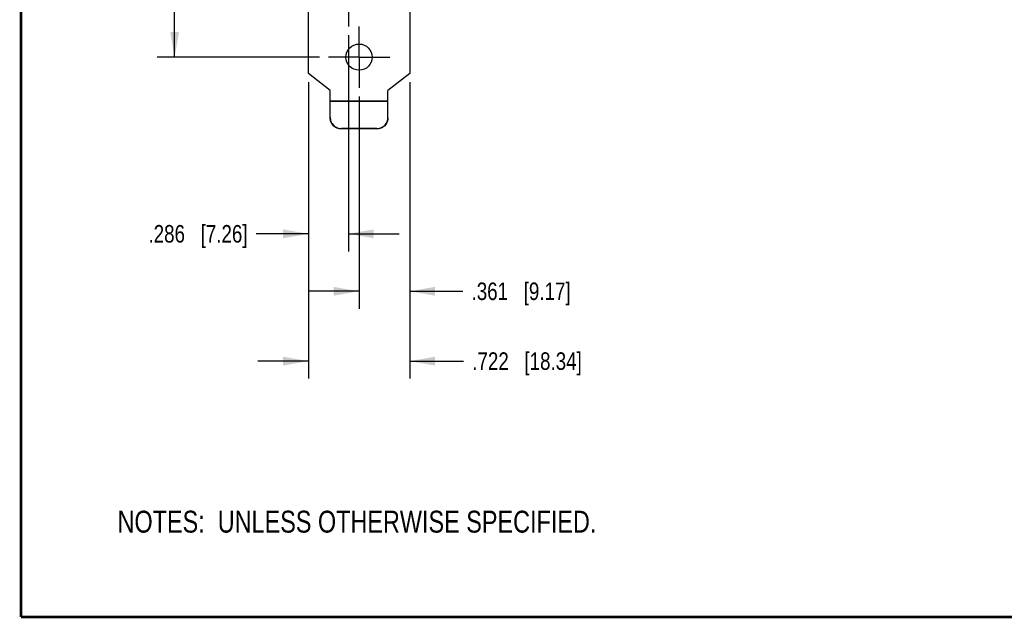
# Model space of a CAD drawing. Header units: inches. Extents: x 0.2 to 16.8, y 0.1 to 10.8.
# Tile 1 of 21: x 0.2 to 7.3, y 0.2 to 4.5. Entities that reach past the tile are written whole.
import ezdxf

# ---------------------------------------------------------------- set-up
doc = ezdxf.new("R2010")
doc.units = ezdxf.units.IN
doc.header["$LTSCALE"] = 0.935
doc.header["$MEASUREMENT"] = 0
doc.linetypes.add('CENTER', pattern=[0.6, 0.375, -0.075, 0.075, -0.075])
doc.layers.get('0').update_dxf_attribs({"linetype": 'CONTINUOUS'})
for name, color, linetype in [('DEFAULT_1', 7, 'CENTER'), ('DETAIL', 7, 'CONTINUOUS'), ('DIMENSIONS', 7, 'CONTINUOUS')]:
    doc.layers.add(name, color=color, linetype=linetype)
doc.styles.get("Standard").update_dxf_attribs({"font": 'txt', "width": 0.8})
doc.dimstyles.new('DIMSTYLE_1', dxfattribs={"dimtxt": 0.125, "dimasz": 0.18, "dimexe": 0.18, "dimexo": 0.0625, "dimgap": 0.09, "dimtad": 0, "dimtih": 1, "dimtoh": 1, "dimdec": 3, "dimzin": 4, "dimdsep": 46, "dimtxsty": 'STANDARD', "dimblk": '_FILLED', "dimblk1": '_FILLED', "dimblk2": '_FILLED', "dimcen": 0.09, "dimadec": 0, "dimazin": 0, "dimtp": 0.005, "dimtm": 0.005, "dimtfac": 1, "dimtdec": 3, "dimtofl": 0, "dimtmove": 0, "dimatfit": 3, "dimldrblk": '_FILLED', "dimfxl": 1, "dimtolj": 1, "dimtzin": 4, "dimarcsym": 0})

# ---------------------------------------------------------------- blocks, each defined once
blk = doc.blocks.new('_FILLED')
at = {"color": 0, "linetype": 'BYBLOCK'}
blk.add_solid([(0, 0), (-1, 0.174), (-1, -0.174)], dxfattribs=at)
blk = doc.blocks.new('*D9')
at = {"layer": 'DIMENSIONS', "color": 2, "linetype": 'CONTINUOUS'}
for p, q in [((2.2976, 4.0703), (2.2976, 1.9568)), ((3.0196, 4.0703), (3.0196, 1.9568)), ((2.2976, 2.0818), (1.9376, 2.0818)), ((3.0196, 2.0818), (3.403, 2.0818))]:
    blk.add_line(p, q, dxfattribs=at)
at = {"layer": 'DIMENSIONS', "color": 2, "linetype": 'CONTINUOUS', "xscale": 0.18, "yscale": 0.18, "zscale": 0.18}
blk.add_blockref('_FILLED', (2.2976, 2.0818), dxfattribs=at)
at = {"layer": 'DIMENSIONS', "color": 2, "linetype": 'CONTINUOUS', "xscale": 0.18, "yscale": 0.18, "zscale": 0.18, "rotation": 180}
blk.add_blockref('_FILLED', (3.0196, 2.0818), dxfattribs=at)
at = {"layer": 'DIMENSIONS', "color": 2, "linetype": 'CONTINUOUS', "insert": (3.4655, 2.1443), "char_height": 0.125, "width": 1.225, "attachment_point": 1, "line_spacing_factor": 0.9}
blk.add_mtext('.722{\\Ftxt.shx;\\W1.000000;\\H0.125000; }[18.34]', dxfattribs=at)
blk = doc.blocks.new('*D10')
at = {"layer": 'DIMENSIONS', "color": 2, "linetype": 'CONTINUOUS'}
for p, q in [((2.5836, 4.4044), (2.5836, 2.8643)), ((2.2976, 4.0703), (2.2976, 2.8643)), ((2.2976, 2.9893), (1.9265, 2.9893)), ((2.5836, 2.9893), (2.9436, 2.9893))]:
    blk.add_line(p, q, dxfattribs=at)
at = {"layer": 'DIMENSIONS', "color": 2, "linetype": 'CONTINUOUS', "xscale": 0.18, "yscale": 0.18, "zscale": 0.18}
blk.add_blockref('_FILLED', (2.2976, 2.9893), dxfattribs=at)
at = {"layer": 'DIMENSIONS', "color": 2, "linetype": 'CONTINUOUS', "xscale": 0.18, "yscale": 0.18, "zscale": 0.18, "rotation": 180}
blk.add_blockref('_FILLED', (2.5836, 2.9893), dxfattribs=at)
at = {"layer": 'DIMENSIONS', "color": 2, "linetype": 'CONTINUOUS', "insert": (1.864, 3.0518), "char_height": 0.125, "width": 1.125, "attachment_point": 3, "line_spacing_factor": 0.9}
blk.add_mtext('.286{\\Ftxt.shx;\\W1.000000;\\H0.125000; }[7.26]', dxfattribs=at)
blk = doc.blocks.new('*D13')
at = {"layer": 'DIMENSIONS', "color": 2, "linetype": 'CONTINUOUS'}
for p, q in [((2.1071, 8.4617), (1.219, 8.4617)), ((1.344, 8.4617), (1.344, 6.4802)), ((1.344, 4.2487), (1.344, 6.2302)), ((2.3776, 4.2487), (1.219, 4.2487))]:
    blk.add_line(p, q, dxfattribs=at)
at = {"layer": 'DIMENSIONS', "color": 2, "linetype": 'CONTINUOUS', "xscale": 0.18, "yscale": 0.18, "zscale": 0.18}
for p, rotation in [((1.344, 8.4617), 90), ((1.344, 4.2487), 270)]:
    blk.add_blockref('_FILLED', p, dxfattribs=dict(at, rotation=rotation))
at = {"layer": 'DIMENSIONS', "color": 2, "linetype": 'CONTINUOUS', "insert": (1.344, 6.4177), "char_height": 0.125, "width": 1.425, "attachment_point": 2, "line_spacing_factor": 0.9}
blk.add_mtext('4.213{\\Ftxt.shx;\\W1.000000;\\H0.125000; }[107.01]', dxfattribs=at)
blk = doc.blocks.new('*D14')
at = {"layer": 'DIMENSIONS', "color": 2, "linetype": 'CONTINUOUS'}
for p, q in [((3.0196, 4.0703), (3.0196, 2.4546)), ((2.6586, 3.9677), (2.6586, 2.4546)), ((2.6586, 2.5796), (2.2986, 2.5796)), ((3.0196, 2.5796), (3.3978, 2.5796))]:
    blk.add_line(p, q, dxfattribs=at)
at = {"layer": 'DIMENSIONS', "color": 2, "linetype": 'CONTINUOUS', "xscale": 0.18, "yscale": 0.18, "zscale": 0.18}
blk.add_blockref('_FILLED', (2.6586, 2.5796), dxfattribs=at)
at = {"layer": 'DIMENSIONS', "color": 2, "linetype": 'CONTINUOUS', "xscale": 0.18, "yscale": 0.18, "zscale": 0.18, "rotation": 180}
blk.add_blockref('_FILLED', (3.0196, 2.5796), dxfattribs=at)
at = {"layer": 'DIMENSIONS', "color": 2, "linetype": 'CONTINUOUS', "insert": (3.4603, 2.6421), "char_height": 0.125, "width": 1.125, "attachment_point": 1, "line_spacing_factor": 0.9}
blk.add_mtext('.361{\\Ftxt.shx;\\W1.000000;\\H0.125000; }[9.17]', dxfattribs=at)
blk = doc.blocks.new('NOTES_HEADER_BL0', base_point=(3.1215, 0.9375))
at = {"layer": 'DETAIL', "color": 2, "linetype": 'CONTINUOUS', "width": 0.8}
blk.add_text('NOTES:  UNLESS OTHERWISE SPECIFIED.', height=0.156, dxfattribs=at).set_placement((0.9375, 0.8595))

msp = doc.modelspace()

# ---------------------------------------------------------------- linework, layer by layer
at = {"color": 3, "linetype": 'CONTINUOUS'}
for p, q in [((2.2976, 4.1328), (2.2976, 8.2157)), ((3.0196, 8.1847), (3.0196, 4.1328)), ((2.4526, 4.0117), (2.2976, 4.1328)), ((3.0196, 4.1328), (2.8646, 4.0117)), ((2.4526, 3.819), (2.4526, 4.0117)), ((2.8646, 3.819), (2.8646, 4.0117)), ((2.4526, 3.9377), (2.8646, 3.9377)), ((2.4526, 3.9347), (2.8646, 3.9347)), ((2.7846, 3.7393), (2.5326, 3.7393))]:
    msp.add_line(p, q, dxfattribs=at)
at = {"color": 7, "linetype": 'CONTINUOUS'}
for p, q in [((2.5326, 3.7393), (2.5326, 3.7367)), ((2.7846, 3.7367), (2.5326, 3.7367)), ((2.7846, 3.7393), (2.7846, 3.7367))]:
    msp.add_line(p, q, dxfattribs=at)
at = {"color": 7, "linetype": 'CONTINUOUS', "const_width": 0.02}
for points in [[(0.25, 10.7586), (0.25, 0.2586)], [(0.25, 0.2586), (16.75, 0.2586)]]:
    msp.add_lwpolyline(points, dxfattribs=at)
at = {"color": 3, "linetype": 'CONTINUOUS'}
msp.add_circle((2.6586, 4.2487), 0.0935, dxfattribs=at)
for points, knots in [([(2.4526, 3.819), (2.4526, 3.8138), (2.4534, 3.8059), (2.456, 3.7958), (2.4586, 3.7884), (2.462, 3.7814), (2.4674, 3.7724), (2.4757, 3.7623), (2.4859, 3.754), (2.4949, 3.7486), (2.502, 3.7452), (2.5094, 3.7426), (2.5195, 3.7401), (2.5274, 3.7393), (2.5326, 3.7393)], [0, 0, 0, 0, 0.124648, 0.18713, 0.249587, 0.312041, 0.374513, 0.499391, 0.624361, 0.686946, 0.749551, 0.812193, 0.874885, 1, 1, 1, 1]), ([(2.7846, 3.7393), (2.7899, 3.7393), (2.7977, 3.7401), (2.8079, 3.7426), (2.8153, 3.7452), (2.8224, 3.7486), (2.8314, 3.754), (2.8416, 3.7623), (2.8499, 3.7724), (2.8553, 3.7814), (2.8587, 3.7884), (2.8613, 3.7958), (2.8639, 3.8059), (2.8646, 3.8138), (2.8646, 3.819)], [0, 0, 0, 0, 0.125115, 0.187807, 0.250449, 0.313054, 0.375639, 0.500609, 0.625487, 0.687959, 0.750413, 0.81287, 0.875352, 1, 1, 1, 1])]:
    msp.add_open_spline(points, degree=3, knots=knots, dxfattribs=at)
at = {"color": 7, "linetype": 'CONTINUOUS'}
for points, knots in [([(2.5326, 3.7367), (2.5274, 3.7367), (2.5195, 3.7375), (2.5094, 3.74), (2.502, 3.7426), (2.4949, 3.746), (2.4859, 3.7513), (2.4757, 3.7597), (2.4674, 3.7698), (2.462, 3.7787), (2.4586, 3.7858), (2.456, 3.7932), (2.4534, 3.8033), (2.4526, 3.8112), (2.4526, 3.8164)], [0, 0, 0, 0, 0.125115, 0.187807, 0.250449, 0.313054, 0.375639, 0.500609, 0.625487, 0.687959, 0.750413, 0.81287, 0.875352, 1, 1, 1, 1]), ([(2.8646, 3.8164), (2.8646, 3.8112), (2.8639, 3.8033), (2.8613, 3.7932), (2.8587, 3.7858), (2.8553, 3.7787), (2.8499, 3.7698), (2.8416, 3.7597), (2.8314, 3.7513), (2.8224, 3.746), (2.8153, 3.7426), (2.8079, 3.74), (2.7977, 3.7375), (2.7899, 3.7367), (2.7846, 3.7367)], [0, 0, 0, 0, 0.124648, 0.18713, 0.249587, 0.312041, 0.374513, 0.499391, 0.624361, 0.686946, 0.749551, 0.812193, 0.874885, 1, 1, 1, 1])]:
    msp.add_open_spline(points, degree=3, knots=knots, dxfattribs=at)
at = {"layer": 'DEFAULT_1', "color": 7, "linetype": 'CENTER'}
for p, q in [((2.5836, 4.7169), (2.5836, 4.4669)), ((2.6586, 4.2487), (2.6586, 4.4672)), ((2.6586, 4.2487), (2.4401, 4.2487)), ((2.6586, 4.2487), (2.8771, 4.2487)), ((2.6586, 4.2487), (2.6586, 4.0302))]:
    msp.add_line(p, q, dxfattribs=at)

# ---------------------------------------------------------------- block references
at = {"layer": 'DETAIL', "color": 2, "linetype": 'CONTINUOUS'}
msp.add_blockref('NOTES_HEADER_BL0', (3.1215, 0.9375), dxfattribs=at)

# ---------------------------------------------------------------- dimensions: what is measured, and where the dimension line sits
at = {"layer": 'DIMENSIONS', "color": 2, "linetype": 'CONTINUOUS'}
for base, p1, p2, angle, picture, middle in [((1.344, 8.4617), (2.3776, 4.2487), (2.1071, 8.4617), 90, '*D13', (1.194, 6.3552)), ((2.2976, 2.9893), (2.5836, 4.4044), (2.2976, 4.0703), 180, '*D10', (1.0515, 2.9893))]:
    dim = msp.add_linear_dim(base=base, p1=p1, p2=p2, angle=angle, dimstyle='DIMSTYLE_1', dxfattribs=at)
    dim.commit()
    dim.dimension.update_dxf_attribs({"geometry": picture, "text_midpoint": middle, "dimtype": 160})
for base, p1, picture, middle in [((3.0196, 2.0818), (2.2976, 4.0703), '*D9', (4.078, 2.0818)), ((3.0196, 2.5796), (2.6586, 3.9677), '*D14', (4.0228, 2.5796))]:
    dim = msp.add_linear_dim(base=base, p1=p1, p2=(3.0196, 4.0703), dimstyle='DIMSTYLE_1', dxfattribs=at)
    dim.commit()
    dim.dimension.update_dxf_attribs({"geometry": picture, "text_midpoint": middle, "dimtype": 160})

doc.saveas('drawing.dxf')
